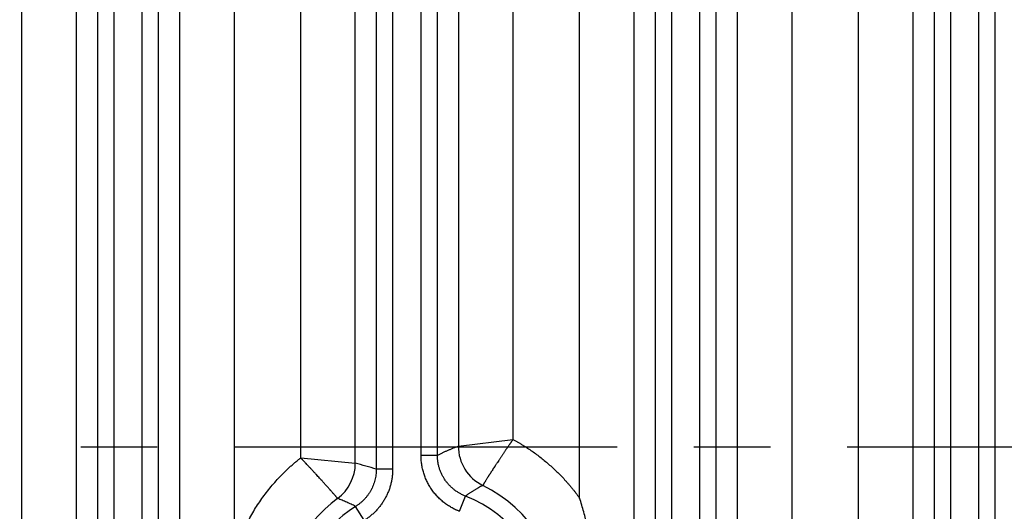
# Model space of a CAD drawing. Header units: inches. Extents: x 0 to 34, y 0 to 22.
# Tile 58 of 224: x 8.1 to 9.9, y 3.9 to 4.8. Entities that reach past the tile are written whole.
import ezdxf

# ---------------------------------------------------------------- set-up
doc = ezdxf.new("R2010")
doc.units = ezdxf.units.IN
doc.header["$LTSCALE"] = 1.87
doc.header["$MEASUREMENT"] = 0
doc.linetypes.add('CENTER', pattern=[0.6, 0.375, -0.075, 0.075, -0.075])
doc.layers.get('0').update_dxf_attribs({"linetype": 'CONTINUOUS'})
doc.layers.add('02___PRT_ALL_AXES', color=7, linetype='CONTINUOUS')
doc.layers.add('DIMENSIONS', color=7, linetype='CONTINUOUS')
doc.styles.get("Standard").update_dxf_attribs({"font": 'txt', "width": 0.8})
doc.dimstyles.new('DIMSTYLE_1', dxfattribs={"dimtxt": 0.125, "dimasz": 0.18, "dimexe": 0.125, "dimexo": 0.0625, "dimgap": 0.03125, "dimtad": 0, "dimtih": 1, "dimtoh": 1, "dimdec": 3, "dimzin": 4, "dimdsep": 46, "dimtxsty": 'STANDARD', "dimblk": '_FILLED', "dimblk1": '_FILLED', "dimblk2": '_FILLED', "dimcen": 0.09, "dimadec": 0, "dimazin": 0, "dimtp": 0.01, "dimtm": 0.01, "dimtfac": 1, "dimtdec": 3, "dimtofl": 0, "dimtmove": 0, "dimatfit": 3, "dimldrblk": '_FILLED', "dimfxl": 1, "dimtolj": 1, "dimtzin": 4, "dimarcsym": 0})

# ---------------------------------------------------------------- blocks, each defined once
blk = doc.blocks.new('*D17')
at = {"layer": 'DIMENSIONS', "color": 2, "linetype": 'CONTINUOUS'}
blk.add_line((21.0466, 4.2329), (21.0466, 6.4671), dxfattribs=at)
at = {"layer": 'DIMENSIONS', "color": 2, "linetype": 'CONTINUOUS', "insert": (20.9841, 6.5296), "char_height": 0.125, "width": 1.525, "attachment_point": 1, "rotation": 90, "line_spacing_factor": 0.9}
blk.add_mtext('15.394{\\Ftxt.shx;\\W1.000000;\\H0.125000; }[391.01]', dxfattribs=at)
blk = doc.blocks.new('_FILLED')
at = {"color": 0, "linetype": 'BYBLOCK'}
blk.add_solid([(0, 0), (-1, 0.174), (-1, -0.174)], dxfattribs=at)

msp = doc.modelspace()

# ---------------------------------------------------------------- linework, layer by layer
at = {"color": 7, "linetype": 'CONTINUOUS'}
for p, q in [((8.0934, 2.3823), (8.0934, 5.7085)), ((8.1933, 2.3823), (8.1933, 5.7085)), ((8.3819, 5.7085), (8.3819, 2.3823)), ((8.4818, 5.7085), (8.4818, 3.8457)), ((8.6037, 4.025), (8.6037, 5.7085)), ((8.9922, 5.7085), (8.9922, 4.0586)), ((9.1141, 3.9513), (9.1141, 5.7085)), ((9.214, 2.3823), (9.214, 5.7085)), ((9.4027, 5.7085), (9.4027, 2.3823)), ((9.5026, 5.7085), (9.5026, 2.3823)), ((9.6245, 2.3823), (9.6245, 5.7085)), ((9.7244, 2.3823), (9.7244, 5.7085)), ((8.2317, 5.6376), (8.2317, 2.4532)), ((8.2616, 5.6376), (8.2616, 2.4531)), ((8.3135, 2.4532), (8.3135, 5.6377)), ((8.3435, 2.4532), (8.3435, 5.6376)), ((9.2524, 5.6376), (9.2524, 2.4532)), ((9.2824, 5.6376), (9.2824, 2.4531)), ((9.3343, 2.4532), (9.3343, 5.6377)), ((9.3643, 2.4532), (9.3643, 5.6376)), ((9.7628, 5.6376), (9.7628, 2.4532)), ((9.7928, 5.6376), (9.7928, 2.4531)), ((9.8447, 2.4532), (9.8447, 5.6377)), ((9.8746, 2.4532), (9.8746, 5.6376)), ((8.742, 5.2988), (8.742, 4.0041)), ((8.8539, 4.0297), (8.8539, 5.2982)), ((8.7036, 4.0151), (8.7036, 5.2933)), ((8.8923, 5.2924), (8.8923, 4.0464)), ((8.772, 5.2785), (8.772, 4.0041)), ((8.8239, 4.0298), (8.8239, 5.2783)), ((8.8923, 4.0464), (8.9922, 4.0586)), ((8.6037, 4.025), (8.7036, 4.0151)), ((8.8239, 4.0298), (8.8539, 4.0298)), ((8.772, 4.0041), (8.742, 4.0041)), ((8.8943, 3.9272), (8.9051, 3.9552)), ((8.7201, 3.9108), (8.7043, 3.9362))]:
    msp.add_line(p, q, dxfattribs=at)
for centre, radius, start, end in [((8.9723, 4.0465), 0.0801, 180.0354, 243.7369), ((8.6236, 4.0152), 0.0801, 306.5185, 359.9819), ((8.5364, 3.3601), 0.6761, 72.289, 75.6753), ((8.8237, 3.7444), 0.2566, 296.1841, 63.8159), ((8.8237, 3.7444), 0.2566, 126.4485, 233.5515), ((8.8237, 3.7444), 0.226, 291.1156, 68.8834), ((8.8237, 3.7444), 0.226, 121.8909, 238.109)]:
    msp.add_arc(centre, radius, start, end, dxfattribs=at)
for points, knots in [([(8.9922, 4.0587), (8.992, 4.0583), (8.9915, 4.0577), (8.9909, 4.0569), (8.9905, 4.0562), (8.9901, 4.0557), (8.9898, 4.0552), (8.9893, 4.0546), (8.9888, 4.0537), (8.9881, 4.0528), (8.9874, 4.0518), (8.9867, 4.0508), (8.986, 4.0498), (8.9851, 4.0485), (8.984, 4.0469), (8.9826, 4.0449), (8.9813, 4.0429), (8.98, 4.041), (8.9787, 4.0391), (8.9773, 4.0371), (8.976, 4.0352), (8.9747, 4.0333), (8.9735, 4.0314), (8.9722, 4.0295), (8.971, 4.0277), (8.9697, 4.0258), (8.9685, 4.024), (8.9673, 4.0222), (8.9657, 4.0198), (8.9642, 4.0174), (8.9626, 4.0151), (8.9615, 4.0134), (8.9604, 4.0117), (8.959, 4.0095), (8.9573, 4.0069), (8.9552, 4.0038), (8.9536, 4.0012), (8.9524, 3.9993), (8.9515, 3.9979), (8.9506, 3.9965), (8.9497, 3.9952), (8.9489, 3.9938), (8.9481, 3.9926), (8.9473, 3.9913), (8.9463, 3.9898), (8.9452, 3.9879), (8.9438, 3.9858), (8.9428, 3.9842), (8.942, 3.9829), (8.9415, 3.9821), (8.941, 3.9813), (8.9404, 3.9803), (8.9398, 3.9793), (8.9393, 3.9785), (8.9388, 3.9777), (8.9383, 3.9769), (8.9378, 3.9762), (8.9375, 3.9757), (8.9373, 3.9752), (8.9371, 3.9749), (8.9369, 3.9747)], [0, 0, 0, 0, 0.011972, 0.023942, 0.029926, 0.035909, 0.041891, 0.047871, 0.059826, 0.071773, 0.08371, 0.095635, 0.107546, 0.119443, 0.143184, 0.166844, 0.19041, 0.213869, 0.237207, 0.260411, 0.283468, 0.306365, 0.329088, 0.351625, 0.373962, 0.396088, 0.417988, 0.439651, 0.461064, 0.503092, 0.523682, 0.543974, 0.563955, 0.583615, 0.621923, 0.658809, 0.694187, 0.711284, 0.727974, 0.744245, 0.76009, 0.775498, 0.79046, 0.804968, 0.819013, 0.845681, 0.870401, 0.893114, 0.903701, 0.913767, 0.923305, 0.93231, 0.9487, 0.956075, 0.962897, 0.974868, 0.984585, 0.98859, 0.992023, 1, 1, 1, 1]), ([(8.9922, 4.0586), (8.9937, 4.0578), (8.9967, 4.0562), (9.0012, 4.0537), (9.0056, 4.0511), (9.01, 4.0485), (9.0143, 4.0457), (9.0201, 4.0421), (9.03, 4.0354), (9.0437, 4.0252), (9.0568, 4.0143), (9.067, 4.0051), (9.0744, 3.998), (9.0815, 3.9907), (9.0873, 3.9845), (9.0919, 3.9794), (9.0952, 3.9755), (9.0985, 3.9716), (9.1018, 3.9676), (9.1044, 3.9643), (9.1065, 3.9616), (9.1081, 3.9595), (9.1096, 3.9575), (9.1111, 3.9554), (9.1126, 3.9533), (9.1136, 3.952), (9.1141, 3.9513)], [0, 0, 0, 0, 0.031251, 0.062503, 0.093754, 0.125005, 0.156256, 0.187507, 0.250008, 0.374997, 0.499986, 0.562487, 0.624988, 0.687489, 0.749989, 0.781241, 0.812492, 0.843743, 0.874994, 0.906246, 0.921871, 0.937497, 0.953123, 0.968749, 0.984374, 1, 1, 1, 1]), ([(8.8923, 4.0464), (8.8907, 4.0458), (8.8875, 4.0445), (8.8835, 4.0429), (8.8803, 4.0415), (8.8779, 4.0405), (8.8755, 4.0395), (8.8731, 4.0385), (8.8707, 4.0374), (8.8683, 4.0364), (8.8659, 4.0353), (8.8635, 4.0342), (8.8611, 4.0331), (8.8579, 4.0316), (8.8555, 4.0304), (8.8539, 4.0297)], [0, 0, 0, 0, 0.123546, 0.247455, 0.309536, 0.371697, 0.433941, 0.496285, 0.55875, 0.621357, 0.684127, 0.747076, 0.810179, 0.873396, 1, 1, 1, 1]), ([(8.4818, 3.8457), (8.4821, 3.8468), (8.4826, 3.8484), (8.4833, 3.8506), (8.4838, 3.8522), (8.4843, 3.8539), (8.485, 3.8561), (8.4858, 3.8582), (8.4865, 3.8604), (8.4873, 3.8626), (8.4882, 3.8653), (8.4894, 3.8685), (8.4906, 3.8718), (8.4919, 3.875), (8.4931, 3.8782), (8.4945, 3.8813), (8.4962, 3.8856), (8.4985, 3.8908), (8.5014, 3.8971), (8.5044, 3.9033), (8.5086, 3.9115), (8.5141, 3.9215), (8.5212, 3.9334), (8.5287, 3.9449), (8.5367, 3.9561), (8.5451, 3.9671), (8.5539, 3.9777), (8.5616, 3.9862), (8.5679, 3.9929), (8.5727, 3.9977), (8.5777, 4.0025), (8.5819, 4.0065), (8.5853, 4.0096), (8.5878, 4.0118), (8.5904, 4.0141), (8.5931, 4.0163), (8.5957, 4.0186), (8.5983, 4.0208), (8.601, 4.0229), (8.6028, 4.0243), (8.6037, 4.025)], [0, 0, 0, 0, 0.015625, 0.023438, 0.031251, 0.039063, 0.046876, 0.062502, 0.070315, 0.078127, 0.093753, 0.109378, 0.125004, 0.140629, 0.156255, 0.17188, 0.187505, 0.218756, 0.250006, 0.281257, 0.312507, 0.375006, 0.437504, 0.500002, 0.5625, 0.624998, 0.687496, 0.749994, 0.781245, 0.812495, 0.843746, 0.874996, 0.890622, 0.906247, 0.921873, 0.937498, 0.953124, 0.968749, 0.984375, 1, 1, 1, 1]), ([(8.6712, 3.9508), (8.671, 3.951), (8.6708, 3.9513), (8.6705, 3.9517), (8.6701, 3.9521), (8.6695, 3.9528), (8.6687, 3.9537), (8.6678, 3.9548), (8.6667, 3.956), (8.6655, 3.9574), (8.6644, 3.9587), (8.6634, 3.9598), (8.6627, 3.9606), (8.6619, 3.9615), (8.6607, 3.9628), (8.6596, 3.9642), (8.6583, 3.9656), (8.6574, 3.9666), (8.6564, 3.9678), (8.655, 3.9693), (8.6536, 3.9709), (8.6521, 3.9726), (8.651, 3.9739), (8.6498, 3.9752), (8.6486, 3.9765), (8.6474, 3.9779), (8.6461, 3.9793), (8.6449, 3.9807), (8.6431, 3.9826), (8.6413, 3.9846), (8.6395, 3.9866), (8.6377, 3.9886), (8.6353, 3.9912), (8.6329, 3.9939), (8.6309, 3.996), (8.6294, 3.9977), (8.6279, 3.9993), (8.6263, 4.001), (8.6248, 4.0026), (8.6232, 4.0043), (8.6217, 4.006), (8.6201, 4.0077), (8.6185, 4.0094), (8.6163, 4.0117), (8.6141, 4.014), (8.612, 4.0164), (8.6106, 4.0178), (8.6095, 4.019), (8.6087, 4.0198), (8.6079, 4.0207), (8.607, 4.0216), (8.6062, 4.0224), (8.6054, 4.0233), (8.6045, 4.0242), (8.604, 4.0248), (8.6037, 4.0251)], [0, 0, 0, 0, 0.007968, 0.011396, 0.015395, 0.025097, 0.037051, 0.051229, 0.067595, 0.086114, 0.106741, 0.11783, 0.129428, 0.141527, 0.15412, 0.180762, 0.194794, 0.209289, 0.224239, 0.239635, 0.27173, 0.28841, 0.305498, 0.322985, 0.340861, 0.359114, 0.377735, 0.396713, 0.416037, 0.455675, 0.475968, 0.49656, 0.538596, 0.581686, 0.603595, 0.62573, 0.648079, 0.670629, 0.693366, 0.716278, 0.739351, 0.762573, 0.785929, 0.809408, 0.856676, 0.880439, 0.90427, 0.916206, 0.928155, 0.940113, 0.952081, 0.964054, 0.976034, 0.988016, 1, 1, 1, 1]), ([(8.8943, 3.9272), (8.8936, 3.9275), (8.8923, 3.928), (8.8904, 3.9288), (8.8885, 3.9296), (8.8867, 3.9305), (8.8848, 3.9314), (8.8824, 3.9326), (8.8793, 3.9343), (8.8758, 3.9364), (8.8723, 3.9386), (8.8689, 3.941), (8.8646, 3.9444), (8.8593, 3.9488), (8.8544, 3.9537), (8.8507, 3.9578), (8.8481, 3.9609), (8.8456, 3.9642), (8.8432, 3.9676), (8.8409, 3.971), (8.838, 3.9757), (8.8348, 3.9818), (8.832, 3.9881), (8.8301, 3.9933), (8.8284, 3.9985), (8.8266, 4.0052), (8.8251, 4.0133), (8.8243, 4.0201), (8.824, 4.0256), (8.8239, 4.0284), (8.8239, 4.0298)], [0, 0, 0, 0, 0.015627, 0.031254, 0.046881, 0.062507, 0.078134, 0.093761, 0.125013, 0.156265, 0.187518, 0.21877, 0.250022, 0.312516, 0.37501, 0.406262, 0.437514, 0.468766, 0.500019, 0.531271, 0.562523, 0.625017, 0.68751, 0.718763, 0.750015, 0.812508, 0.875002, 0.937495, 0.968748, 1, 1, 1, 1]), ([(8.9051, 3.9552), (8.9042, 3.9555), (8.9023, 3.9563), (8.8996, 3.9575), (8.8969, 3.9589), (8.8934, 3.9608), (8.8891, 3.9634), (8.8842, 3.967), (8.8797, 3.9709), (8.8754, 3.9751), (8.8715, 3.9796), (8.8679, 3.9845), (8.8647, 3.9895), (8.8618, 3.9948), (8.8594, 4.0003), (8.8574, 4.006), (8.8558, 4.0118), (8.8549, 4.0167), (8.8544, 4.0207), (8.8541, 4.0232), (8.854, 4.0252), (8.8539, 4.0272), (8.8539, 4.0287), (8.8539, 4.0297)], [0, 0, 0, 0, 0.031253, 0.062505, 0.093758, 0.125011, 0.187506, 0.250003, 0.312499, 0.374997, 0.437494, 0.499993, 0.562491, 0.624989, 0.687488, 0.749986, 0.812484, 0.874982, 0.906237, 0.937491, 0.953118, 0.968746, 1, 1, 1, 1]), ([(8.742, 4.0041), (8.742, 4.0024), (8.7419, 3.999), (8.7414, 3.994), (8.7406, 3.989), (8.7395, 3.984), (8.7381, 3.9792), (8.7364, 3.9744), (8.7343, 3.9698), (8.732, 3.9653), (8.7294, 3.9609), (8.7265, 3.9567), (8.7234, 3.9527), (8.72, 3.949), (8.7164, 3.9454), (8.7126, 3.9421), (8.7086, 3.939), (8.7057, 3.9371), (8.7043, 3.9362)], [0, 0, 0, 0, 0.0625, 0.125001, 0.187502, 0.250003, 0.312504, 0.375005, 0.437506, 0.500007, 0.562507, 0.625007, 0.687507, 0.750007, 0.812506, 0.875004, 0.937502, 1, 1, 1, 1]), ([(8.772, 4.0041), (8.772, 4.003), (8.772, 4.0006), (8.7718, 3.9972), (8.7715, 3.9937), (8.771, 3.9891), (8.7701, 3.9833), (8.7688, 3.9777), (8.7676, 3.9732), (8.7662, 3.9687), (8.7642, 3.9633), (8.7614, 3.9569), (8.7582, 3.9507), (8.7553, 3.9457), (8.7527, 3.9418), (8.75, 3.9381), (8.7464, 3.9335), (8.7418, 3.9283), (8.7368, 3.9234), (8.7324, 3.9196), (8.7288, 3.9167), (8.726, 3.9146), (8.7231, 3.9127), (8.7211, 3.9114), (8.7201, 3.9108)], [0, 0, 0, 0, 0.031252, 0.062505, 0.093757, 0.12501, 0.187507, 0.250004, 0.281256, 0.312509, 0.375006, 0.437503, 0.5, 0.562497, 0.593749, 0.625002, 0.687499, 0.749996, 0.812493, 0.87499, 0.906243, 0.937495, 0.968748, 1, 1, 1, 1]), ([(8.9369, 3.9747), (8.9356, 3.9739), (8.9329, 3.9724), (8.9295, 3.9705), (8.9268, 3.9689), (8.9248, 3.9677), (8.9228, 3.9665), (8.9208, 3.9653), (8.9188, 3.964), (8.9169, 3.9628), (8.9149, 3.9616), (8.9129, 3.9603), (8.9109, 3.959), (8.9083, 3.9573), (8.9064, 3.956), (8.9051, 3.9552)], [0, 0, 0, 0, 0.124621, 0.249362, 0.311788, 0.374256, 0.436763, 0.499295, 0.561843, 0.624394, 0.686937, 0.749473, 0.812022, 0.87461, 1, 1, 1, 1]), ([(8.7043, 3.9362), (8.7016, 3.9376), (8.6975, 3.9395), (8.692, 3.942), (8.6865, 3.9445), (8.6796, 3.9474), (8.674, 3.9497), (8.6712, 3.9508)], [0, 0, 0, 0, 0.250273, 0.375339, 0.500354, 0.750252, 1, 1, 1, 1]), ([(9.1141, 3.5375), (9.1168, 3.5459), (9.1218, 3.5627), (9.1285, 3.5881), (9.1342, 3.6138), (9.1389, 3.6396), (9.1426, 3.6657), (9.1452, 3.6918), (9.1468, 3.7181), (9.1474, 3.7444), (9.1468, 3.7707), (9.1452, 3.797), (9.1426, 3.8231), (9.1389, 3.8491), (9.1342, 3.875), (9.1285, 3.9007), (9.1218, 3.9261), (9.1168, 3.9429), (9.1141, 3.9513)], [0, 0, 0, 0, 0.062523, 0.125026, 0.18751, 0.249985, 0.312465, 0.374962, 0.437475, 0.5, 0.562525, 0.625038, 0.687535, 0.750015, 0.81249, 0.874974, 0.937477, 1, 1, 1, 1])]:
    msp.add_open_spline(points, degree=3, knots=knots, dxfattribs=at)
at = {"layer": '02___PRT_ALL_AXES', "color": 7, "linetype": 'CENTER'}
msp.add_line((6.2376, 4.0453), (20.9215, 4.0453), dxfattribs=at)

# ---------------------------------------------------------------- dimensions: what is measured, and where the dimension line sits
at = {"layer": 'DIMENSIONS', "color": 2, "linetype": 'CONTINUOUS'}
dim = msp.add_ordinate_dim(feature_location=(21.0466, 4.2329), offset=(0, 2.2342), dtype=1, origin=(5.6526, 4.1704), dimstyle='DIMSTYLE_1', dxfattribs=at)
dim.commit()
dim.dimension.update_dxf_attribs({"geometry": '*D17', "text_midpoint": (21.0466, 7.2921)})

doc.saveas('drawing.dxf')
